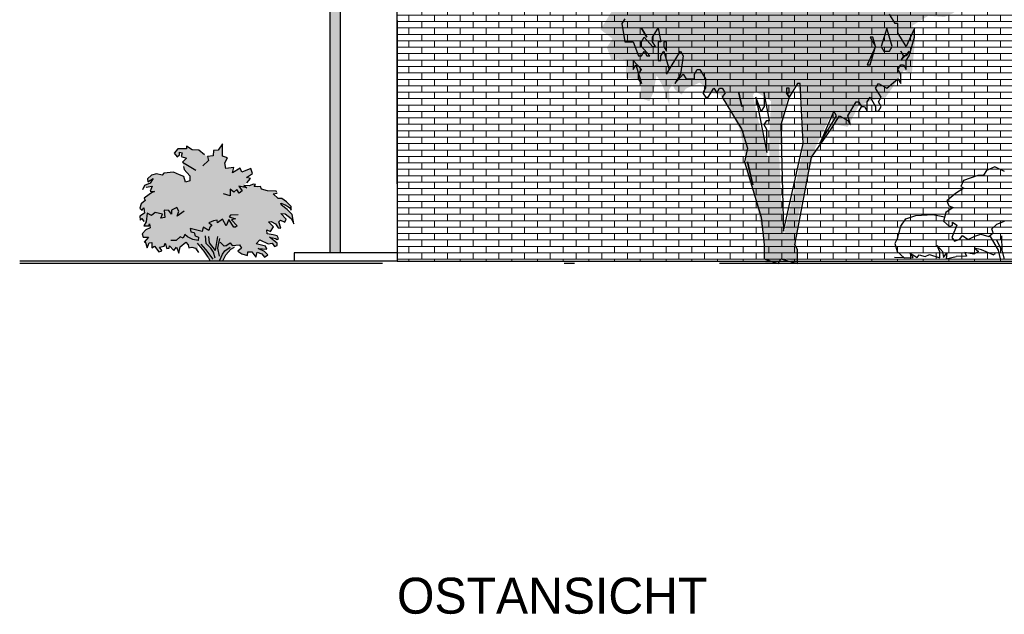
# Model space of a CAD drawing. Extents: x -73 to 183, y -4 to 85.
# Tile 84 of 98: x 102.99 to 112.56, y -2.2 to 3.59. Entities that reach past the tile are written whole.
import ezdxf

# ---------------------------------------------------------------- set-up
doc = ezdxf.new("R2010")
doc.units = 0
doc.header["$MEASUREMENT"] = 0
doc.linetypes.add('Strichpunktlinie', pattern=[0.006703, 0.003528, -0.001764, 0, -0.001411])
for name, color, linetype in [('Ost_Ansicht Schilderwerkstatt_5_P_ZE_SYMBOL', 7, 'Continuous'), ('Ost_Ansicht Schilderwerkstatt_5_P_ZE_TEXT', 7, 'Continuous'), ('Ost_Ansicht Schilderwerkstatt_5_R_NT_DACH', 7, 'Continuous'), ('Ost_Ansicht Schilderwerkstatt_5_R_NT_FENSTER', 7, 'Continuous'), ('Ost_Ansicht Schilderwerkstatt_5_R_TR_BODEN', 7, 'Continuous'), ('Ost_Ansicht Schilderwerkstatt_5_R_TR_HIDDEN', 7, 'Continuous'), ('Ost_Ansicht Schilderwerkstatt_5_Schraffuren', 7, 'Continuous')]:
    doc.layers.add(name, color=color, linetype=linetype)
doc.styles.add('ERSTELLTER_STIL_3', font='txt')

msp = doc.modelspace()

# ---------------------------------------------------------------- hatches: boundary and pattern name
at = {"layer": 'Ost_Ansicht Schilderwerkstatt_5_P_ZE_SYMBOL', "linetype": 'Continuous', "lineweight": 18, "ltscale": 1000}
h = msp.add_hatch(color=255, dxfattribs=at)
h.paths.add_polyline_path([(111.5662, 5.0304), (111.6871, 5.0498), (111.7963, 5.1402), (111.9133, 5.1789), (112.0576, 5.2177), (112.1278, 5.2887), (112.1902, 5.25), (112.2253, 5.0601), (112.2409, 4.9245), (112.1473, 4.8083), (112.1902, 4.7437), (112.3111, 4.7437), (112.2682, 4.6404), (112.2058, 4.5887), (112.2136, 4.4854), (112.2292, 4.4079), (112.2214, 4.3498), (112.1863, 4.2271), (112.2058, 4.085), (112.1707, 3.9494), (112.2019, 3.775), (112.0615, 3.6523), (111.9757, 3.6136), (111.8197, 3.6265), (111.6637, 3.5296), (111.691, 3.3979), (111.6598, 3.0621), (111.5818, 3.0944), (111.4609, 2.9135), (111.4024, 2.8296), (111.2737, 2.8037), (111.1449, 2.7521), (111.0357, 2.5454), (110.9109, 2.5713), (110.8641, 2.6423), (110.7159, 2.3297), (110.634, 2.0133), (110.5599, 1.6969), (110.5326, 1.4644), (110.5482, 1.2177), (110.4312, 1.2707), (110.3415, 1.2177), (110.2354, 1.2177), (110.2198, 1.4644), (110.1496, 1.7937), (110.0989, 1.981), (110.0482, 2.207), (110.0209, 2.3685), (109.9819, 2.5364), (109.9273, 2.6333), (109.8649, 2.756), (109.7947, 2.8593), (109.6972, 2.8787), (109.6348, 2.8722), (109.6387, 2.9432), (109.5958, 2.9755), (109.4632, 2.9174), (109.4203, 2.8593), (109.354, 2.9109), (109.3306, 2.9626), (109.2994, 2.9045), (109.3033, 2.756), (109.2409, 2.9368), (109.1785, 3.0466), (109.1434, 2.8722), (109.1083, 2.7947), (109.0225, 2.827), (109.0264, 2.9949), (108.9444, 3.0143), (108.882, 3.0207), (108.8781, 3.2016), (108.8001, 3.208), (108.7377, 3.2016), (108.6948, 3.3178), (108.7494, 3.4017), (108.6831, 3.4534), (108.6324, 3.4922), (108.7416, 3.6665), (108.7884, 3.744), (108.6792, 3.7311), (108.5934, 3.8202), (108.687, 3.9365), (108.7572, 3.9817), (108.726, 4.085), (108.609, 4.0398), (108.5368, 4.0398), (108.5622, 4.24), (108.5895, 4.3368), (108.6987, 4.2981), (108.7221, 4.311), (108.7104, 4.4531), (108.7416, 4.6016), (108.57, 4.6726), (108.6168, 4.8083), (108.6441, 4.8858), (108.6012, 5.0278), (108.5973, 5.2345), (108.6636, 5.4799), (108.7923, 5.5897), (108.8742, 5.6801), (108.9952, 5.7317), (109.1122, 5.7253), (109.2448, 5.7382), (109.2526, 5.8092), (109.1629, 5.8221), (109.1161, 5.8415), (108.9796, 5.8544), (108.921, 5.9319), (108.8586, 6.0611), (108.8079, 6.158), (108.7806, 6.3323), (108.7494, 6.5131), (108.8898, 6.4098), (108.9991, 6.3969), (109.0966, 6.4679), (108.9171, 6.5583), (108.882, 6.6294), (108.9444, 6.7779), (109.0888, 6.7508), (109.1707, 6.6991), (109.2292, 6.7831), (109.2994, 6.8864), (109.393, 6.7572), (109.4632, 6.6668), (109.549, 6.5829), (109.5178, 6.7702), (109.3774, 6.8799), (109.2721, 6.9704), (109.1551, 7.0543), (109.1083, 7.2287), (109.1473, 7.3126), (109.2955, 7.3514), (109.276, 7.4934), (109.2916, 7.6613), (109.4047, 7.6355), (109.5256, 7.5645), (109.6036, 7.5322), (109.6699, 7.5903), (109.7557, 7.6743), (109.9039, 7.5968), (109.939, 7.4999), (110.1028, 7.5064), (110.0833, 7.7518), (110.1496, 7.8422), (110.2666, 7.7195), (110.3134, 7.6226), (110.6332, 7.7324), (110.7034, 7.9003), (110.8095, 8.0811), (110.9304, 8.0553), (111.0201, 8.1728), (111.1762, 8.0359), (111.1254, 7.9842), (111.0357, 7.9326), (111.0279, 7.784), (111.1332, 7.713), (111.2659, 7.7711), (111.3244, 7.8422), (111.4219, 7.7776), (111.4024, 7.6226), (111.3361, 7.5064), (111.4492, 7.4095), (111.6559, 7.3514), (111.6325, 7.1705), (111.613, 7.0672), (111.6442, 6.9574), (111.6286, 6.7611), (111.5506, 6.6642), (111.6364, 6.5157), (111.7495, 6.4963), (111.8353, 6.5609), (111.9523, 6.477), (111.9055, 6.3672), (111.9328, 6.238), (111.9562, 6.0701), (111.9211, 5.9151), (111.9484, 5.8441), (112.0615, 5.9151), (112.1512, 5.8054), (112.0927, 5.702), (112.081, 5.6052), (112.0732, 5.4308), (112.0225, 5.3404), (111.9718, 5.4373), (111.8704, 5.4954), (111.7066, 5.3856), (111.6637, 5.25), (111.5584, 5.1789)], flags=0)
h.paths.add_polyline_path([(110.244, 2.827), (110.2908, 2.7947), (110.2752, 2.4589), (110.2713, 2.1812), (110.2284, 2.4008), (110.1699, 2.5945), (110.1153, 2.8528), (110.1348, 2.8916)], flags=0)
h.paths.add_polyline_path([(110.3883, 2.5816), (110.4507, 2.8205), (110.5326, 2.9626), (110.5638, 2.9109), (110.5911, 2.8012), (110.5989, 2.5493), (110.5989, 2.3104), (110.5404, 2.0391), (110.4858, 1.8067), (110.4156, 1.4902), (110.3883, 1.826), (110.3688, 2.3233)], flags=0)
h.paths.add_polyline_path([(111.8626, 4.1211), (111.9952, 4.2697), (112.042, 4.3795), (111.7924, 4.3601), (111.7378, 4.2503)], flags=0)
h.paths.add_polyline_path([(111.6403, 6.2057), (111.7612, 6.2703), (111.7066, 5.8958), (111.5974, 5.9087)], flags=0)
msp.add_hatch(color=9, dxfattribs=at).paths.add_polyline_path([(105.1672, 1.9751), (105.1937, 2.0018), (105.2291, 2.0446), (105.1908, 2.0525), (105.2506, 2.091), (105.233, 2.1413), (105.1464, 2.1043), (105.1295, 2.1433), (105.0572, 2.0968), (105.069, 2.1509), (104.9908, 2.1393), (104.981, 2.1956), (105.008, 2.2435), (104.9596, 2.2608), (104.9576, 2.3791), (104.9151, 2.3187), (104.8707, 2.3171), (104.8678, 2.265), (104.8141, 2.2577), (104.7846, 2.272), (104.7278, 2.3193), (104.6647, 2.323), (104.6074, 2.3572), (104.608, 2.3308), (104.5252, 2.3327), (104.4889, 2.2902), (104.5182, 2.2534), (104.5397, 2.2747), (104.5397, 2.2998), (104.567, 2.2921), (104.5573, 2.2573), (104.61, 2.2399), (104.569, 2.2012), (104.5788, 2.1606), (104.5866, 2.1297), (104.6412, 2.0697), (104.6394, 2.0207), (104.5995, 2.0079), (104.5827, 2.062), (104.5397, 2.0775), (104.4836, 2.1032), (104.3891, 2.0948), (104.3728, 2.0748), (104.317, 2.0898), (104.2683, 2.076), (104.231, 2.0397), (104.2321, 2.0107), (104.2855, 2.0425), (104.2569, 1.997), (104.1989, 1.9739), (104.1809, 1.933), (104.2151, 1.9594), (104.2754, 1.9673), (104.2552, 1.9199), (104.2985, 1.916), (104.2687, 1.9038), (104.2447, 1.8887), (104.1983, 1.8511), (104.2062, 1.8297), (104.1668, 1.7957), (104.1533, 1.755), (104.1775, 1.7355), (104.1927, 1.7584), (104.2011, 1.7054), (104.155, 1.6754), (104.1578, 1.6369), (104.1736, 1.6534), (104.195, 1.6252), (104.2094, 1.6099), (104.1923, 1.5831), (104.2417, 1.5835), (104.2484, 1.6018), (104.2569, 1.5643), (104.2135, 1.5428), (104.1781, 1.5044), (104.1868, 1.4732), (104.2379, 1.4739), (104.1955, 1.4247), (104.2079, 1.4319), (104.2265, 1.3686), (104.245, 1.4177), (104.2718, 1.4202), (104.2726, 1.3696), (104.2985, 1.3846), (104.3384, 1.3314), (104.3629, 1.335), (104.3682, 1.3417), (104.3446, 1.3762), (104.3902, 1.3863), (104.402, 1.413), (104.4166, 1.3623), (104.44, 1.3662), (104.4431, 1.3874), (104.4847, 1.3417), (104.5115, 1.3761), (104.5331, 1.3172), (104.5455, 1.3785), (104.6012, 1.4236), (104.6248, 1.3974), (104.6327, 1.3696), (104.6603, 1.3762), (104.6963, 1.3645), (104.7244, 1.3234), (104.7165, 1.4141), (104.7795, 1.3367), (104.8201, 1.2782), (104.8379, 1.2401), (104.963, 1.2414), (104.9905, 1.3022), (105.0401, 1.3545), (105.0741, 1.3761), (105.0885, 1.394), (105.1236, 1.3969), (105.1436, 1.3668), (105.1059, 1.3361), (105.1458, 1.3105), (105.2021, 1.2932), (105.2038, 1.33), (105.2428, 1.3292), (105.2838, 1.2789), (105.2955, 1.3273), (105.3422, 1.3088), (105.3678, 1.277), (105.399, 1.3021), (105.3675, 1.3333), (105.3051, 1.3618), (105.39, 1.3562), (105.3775, 1.3853), (105.2857, 1.4065), (105.3209, 1.4471), (105.4024, 1.4091), (105.4412, 1.4141), (105.4635, 1.3814), (105.4902, 1.3902), (105.4896, 1.413), (105.4148, 1.4726), (105.4732, 1.4607), (105.491, 1.4495), (105.5025, 1.4607), (105.4888, 1.4858), (105.4517, 1.4955), (105.3914, 1.5038), (105.39, 1.5422), (105.4266, 1.5289), (105.4558, 1.5745), (105.4049, 1.6212), (105.4322, 1.625), (105.4744, 1.6034), (105.4992, 1.5617), (105.5239, 1.5606), (105.5045, 1.6212), (105.522, 1.6366), (105.565, 1.6192), (105.5787, 1.6482), (105.5239, 1.7027), (105.5689, 1.6985), (105.6275, 1.654), (105.6533, 1.603), (105.6359, 1.6926), (105.5858, 1.7411), (105.5312, 1.7823), (105.5262, 1.8046), (105.5689, 1.7857), (105.6095, 1.7624), (105.6275, 1.7352), (105.6258, 1.7701), (105.5796, 1.8155), (105.5357, 1.8497), (105.4986, 1.8493), (105.4508, 1.8926), (105.4896, 1.9007), (105.4857, 1.9054), (105.4795, 1.921), (105.3945, 1.9238), (105.3371, 1.9405), (105.3267, 1.9653), (105.2974, 1.9634), (105.2662, 1.9667), (105.2792, 1.9862), (105.2564, 1.9873), (105.2213, 1.9731)], flags=0)
at = {"layer": 'Ost_Ansicht Schilderwerkstatt_5_Schraffuren', "linetype": 'Continuous', "lineweight": 18, "ltscale": 1000}
h = msp.add_hatch(dxfattribs=at)
h.set_pattern_fill('MW_Verband__Läufer__DF_0005', color=9, style=0, pattern_type=2)
h.set_pattern_definition([(0, (74.019755, 1.320104), (0, 0.0625), []), (90, (74.01976, 1.3201), (-0.25, 0), [0.0625, -0.0625]), (90, (74.14476, 1.3826), (-0.25, 0), [0.0625, -0.0625])])
h.paths.add_polyline_path([(106.6548, 4.323), (106.6548, 1.9901), (106.6548, 1.2401), (115.6448, 1.2401), (115.6448, 1.9901), (115.6448, 4.323), (111.1498, 5.2448)], flags=0)
at = {"layer": 'Ost_Ansicht Schilderwerkstatt_5_Schraffuren', "linetype": 'Continuous', "lineweight": 13, "ltscale": 1000}
msp.add_hatch(color=7, dxfattribs=at).paths.add_polyline_path([(106.0048, 3.735), (106.0048, 1.3201), (106.1048, 1.3201), (106.1048, 3.7555)], flags=0)

# ---------------------------------------------------------------- linework, layer by layer
at = {"layer": 'Ost_Ansicht Schilderwerkstatt_5_P_ZE_SYMBOL', "linetype": 'Continuous', "ltscale": 1000}
for p, q in [((111.4967, 3.551), (111.4425, 3.6407)), ((108.868, 3.5959), (108.8409, 3.551)), ((108.8409, 3.551), (108.868, 3.3715)), ((111.5238, 3.551), (111.4967, 3.551)), ((111.5238, 3.4613), (111.5238, 3.551)), ((109.0306, 3.5061), (109.0848, 3.4164)), ((109.0848, 3.4164), (109.0306, 3.5061)), ((109.139, 3.4164), (109.1932, 3.5061)), ((109.1932, 3.5061), (109.2203, 3.3715)), ((111.4154, 3.5061), (111.3612, 3.3266)), ((111.4696, 3.3266), (111.4154, 3.5061)), ((111.6051, 3.3266), (111.5238, 3.4613)), ((111.6864, 3.5061), (111.6051, 3.3266)), ((111.6864, 3.4164), (111.6864, 3.5061)), ((108.868, 3.3715), (108.9493, 3.3715)), ((108.9493, 3.3715), (109.0035, 3.2369)), ((109.0306, 3.3715), (109.0577, 3.4164)), ((109.0306, 3.3266), (109.0306, 3.3715)), ((109.0577, 3.4164), (109.139, 3.3266)), ((109.139, 3.3715), (109.139, 3.4164)), ((109.1661, 3.3266), (109.139, 3.3715)), ((109.2203, 3.3715), (109.1932, 3.3715)), ((109.1932, 3.3715), (109.1932, 3.192)), ((109.2745, 3.3715), (109.2474, 3.3715)), ((109.2474, 3.3715), (109.2474, 3.3266)), ((109.2745, 3.2818), (109.2745, 3.3715)), ((111.2799, 3.4164), (111.2528, 3.4164)), ((111.2528, 3.4164), (111.307, 3.3266)), ((111.307, 3.3266), (111.2799, 3.4164)), ((111.6322, 3.2369), (111.6864, 3.4164)), ((109.1119, 3.2369), (109.0306, 3.3266)), ((109.0306, 3.2369), (109.0577, 3.2818)), ((109.0577, 3.2818), (109.0848, 3.2369)), ((109.139, 3.3266), (109.1661, 3.3266)), ((109.2203, 3.2369), (109.2474, 3.2818)), ((109.2474, 3.3266), (109.2745, 3.2818)), ((109.2474, 3.2818), (109.3016, 3.1023)), ((109.2745, 3.0574), (109.41, 3.2818)), ((109.41, 3.2818), (109.4371, 3.2369)), ((111.307, 3.3266), (111.2257, 3.1472)), ((111.2528, 3.1472), (111.307, 3.3266)), ((111.3612, 3.3266), (111.3883, 3.2818)), ((111.3883, 3.2818), (111.4425, 3.2818)), ((111.4425, 3.2818), (111.4696, 3.3266)), ((111.578, 3.2369), (111.5509, 3.2818)), ((111.5509, 3.2818), (111.578, 3.2369)), ((111.5509, 3.192), (111.6322, 3.2818)), ((111.6322, 3.2818), (111.6051, 3.2369)), ((109.0306, 3.1023), (108.9493, 3.192)), ((108.9493, 3.192), (108.9493, 3.1023)), ((109.0035, 3.2369), (109.0306, 3.2369)), ((109.0848, 3.2369), (109.1119, 3.2369)), ((109.1932, 3.192), (109.2203, 3.192)), ((109.2203, 3.192), (109.2203, 3.2369)), ((109.4371, 3.2369), (109.41, 3.0574)), ((111.578, 3.2369), (111.5509, 3.192)), ((111.6051, 3.2369), (111.578, 3.2369)), ((111.6051, 3.192), (111.6322, 3.2369)), ((111.6051, 3.1023), (111.6051, 3.192)), ((108.9493, 3.1023), (108.9764, 3.1472)), ((108.9764, 3.1472), (109.0306, 2.9677)), ((109.0035, 3.0574), (109.0306, 3.1023)), ((109.3016, 3.1023), (109.2745, 3.0574)), ((109.5455, 3.0574), (109.5726, 3.1023)), ((109.5726, 3.1023), (109.5997, 3.1023)), ((109.5997, 3.1023), (109.6539, 3.0125)), ((111.2257, 3.1472), (111.2528, 3.1472)), ((111.5238, 3.1023), (111.5509, 3.1472)), ((111.5509, 3.0574), (111.5238, 3.1023)), ((111.5509, 3.1472), (111.578, 3.1472)), ((111.578, 3.1472), (111.6051, 3.1023)), ((109.0035, 3.0125), (109.0035, 3.0574)), ((109.0306, 2.9677), (109.0035, 3.0125)), ((109.41, 3.0574), (109.3558, 2.9677)), ((109.3558, 2.9677), (109.4371, 3.0574)), ((109.4371, 3.0574), (109.4642, 3.0125)), ((109.4642, 3.0125), (109.5455, 3.0125)), ((109.5455, 3.0125), (109.5455, 3.0574)), ((109.6539, 3.0125), (109.6539, 2.9228)), ((110.5482, 2.9677), (110.4669, 2.8331)), ((110.5753, 2.9677), (110.5482, 2.9677)), ((110.6024, 2.3843), (110.5753, 2.9677)), ((111.307, 2.9228), (111.3341, 2.9677)), ((111.3341, 2.9677), (111.4154, 2.9228)), ((111.4154, 2.9228), (111.5238, 3.0125)), ((111.5238, 3.0125), (111.5509, 2.9677)), ((111.5509, 2.9677), (111.5509, 3.0574)), ((109.6539, 2.9228), (109.6268, 2.8779)), ((109.6268, 2.8779), (109.6539, 2.8331)), ((109.681, 2.8331), (109.7352, 2.9228)), ((109.7352, 2.9228), (109.7623, 2.8779)), ((109.7623, 2.8779), (109.7894, 2.9228)), ((109.7894, 2.9228), (109.8165, 2.9228)), ((109.8165, 2.9228), (109.8436, 2.8779)), ((109.8436, 2.8779), (109.8165, 2.8331)), ((109.9791, 2.8779), (110.0062, 2.7433)), ((110.0062, 2.7433), (109.9791, 2.8779)), ((110.2772, 2.6087), (110.223, 2.8779)), ((110.223, 2.8779), (110.223, 2.7433)), ((110.4669, 2.9228), (110.4398, 2.9228)), ((110.4398, 2.9228), (110.4398, 2.8779)), ((110.4669, 2.8331), (110.4398, 2.8779)), ((110.4398, 2.8779), (110.4669, 2.8779)), ((110.4398, 2.8779), (110.4669, 2.8331)), ((110.4669, 2.8779), (110.4669, 2.9228)), ((111.3612, 2.8331), (111.307, 2.9228)), ((109.6539, 2.8331), (109.681, 2.8331)), ((109.8165, 2.8331), (110.0062, 2.519)), ((110.1959, 2.6984), (110.1417, 2.8331)), ((110.1417, 2.8331), (110.2501, 2.2946)), ((110.4669, 2.8331), (110.3856, 2.5638)), ((111.036, 2.6536), (111.1173, 2.7882)), ((111.1173, 2.7882), (111.1444, 2.7882)), ((111.1444, 2.7882), (111.1715, 2.7433)), ((111.2257, 2.7882), (111.2528, 2.8331)), ((111.2257, 2.6984), (111.2257, 2.7882)), ((111.2528, 2.8331), (111.307, 2.7433)), ((111.3341, 2.7882), (111.3612, 2.8331)), ((111.3612, 2.7433), (111.3341, 2.7882)), ((110.223, 2.7433), (110.1959, 2.6984)), ((110.9005, 2.6984), (110.765, 2.3843)), ((110.9276, 2.6536), (110.9005, 2.6984)), ((111.1715, 2.7433), (111.1444, 2.6984)), ((111.1444, 2.6984), (111.1715, 2.7433)), ((111.1715, 2.7433), (111.1986, 2.7433)), ((111.1986, 2.7433), (111.2257, 2.6984)), ((111.307, 2.7433), (111.307, 2.6984)), ((111.307, 2.6984), (111.3341, 2.6984)), ((111.3341, 2.6984), (111.3612, 2.7433)), ((110.223, 2.5638), (110.2501, 2.6087)), ((110.2501, 2.6087), (110.2772, 2.6087)), ((110.765, 2.3843), (110.9276, 2.6536)), ((110.8734, 2.519), (110.9547, 2.6536)), ((110.9547, 2.6536), (111.036, 2.6087)), ((111.0631, 2.5638), (111.036, 2.6536)), ((111.036, 2.6087), (111.0631, 2.5638)), ((110.0062, 2.519), (110.0604, 2.3395)), ((110.2501, 2.519), (110.223, 2.5638)), ((110.2501, 2.2946), (110.2501, 2.519)), ((110.3856, 2.5638), (110.4127, 1.5318)), ((110.6837, 2.2497), (110.8734, 2.519)), ((104.5252, 2.3327), (104.4889, 2.2902)), ((104.608, 2.3308), (104.5252, 2.3327)), ((104.5397, 2.2747), (104.5397, 2.2998)), ((104.5397, 2.2998), (104.567, 2.2921)), ((104.6647, 2.323), (104.6074, 2.3572)), ((104.6074, 2.3572), (104.608, 2.3308)), ((104.7278, 2.3193), (104.6647, 2.323)), ((104.7846, 2.272), (104.7278, 2.3193)), ((104.8707, 2.3171), (104.8678, 2.265)), ((104.9151, 2.3187), (104.8707, 2.3171)), ((104.9576, 2.3791), (104.9151, 2.3187)), ((104.9596, 2.2608), (104.9576, 2.3791)), ((110.0604, 2.3395), (110.0333, 2.2048)), ((110.4127, 1.5318), (110.6024, 2.3843)), ((104.4889, 2.2902), (104.5182, 2.2534)), ((104.5182, 2.2534), (104.5397, 2.2747)), ((104.567, 2.2921), (104.5573, 2.2573)), ((104.5573, 2.2573), (104.61, 2.2399)), ((104.61, 2.2399), (104.569, 2.2012)), ((104.8229, 2.2186), (104.7682, 2.1664)), ((104.8678, 2.265), (104.8141, 2.2577)), ((104.8141, 2.2577), (104.8229, 2.2186)), ((105.008, 2.2435), (104.9596, 2.2608)), ((104.981, 2.1956), (105.008, 2.2435)), ((110.0333, 2.2048), (110.1959, 1.6664)), ((110.0604, 2.2048), (110.1146, 1.9805)), ((110.1146, 1.9805), (110.0604, 2.2048)), ((110.5211, 1.3972), (110.6837, 2.2497)), ((104.569, 2.2012), (104.6979, 2.1258)), ((104.5788, 2.1606), (104.5866, 2.1297)), ((104.5866, 2.1297), (104.6412, 2.0697)), ((104.9908, 2.1393), (104.981, 2.1956)), ((105.069, 2.1509), (104.9908, 2.1393)), ((105.0572, 2.0968), (105.069, 2.1509)), ((105.1295, 2.1433), (105.0572, 2.0968)), ((105.1464, 2.1043), (105.1295, 2.1433)), ((105.233, 2.1413), (105.1464, 2.1043)), ((105.2506, 2.091), (105.233, 2.1413)), ((112.3842, 2.12), (112.3547, 2.0761)), ((112.4668, 2.1551), (112.3842, 2.12)), ((112.5611, 2.1112), (112.4668, 2.1551)), ((104.2683, 2.076), (104.231, 2.0397)), ((104.231, 2.0397), (104.2321, 2.0107)), ((104.2321, 2.0107), (104.2855, 2.0425)), ((104.2855, 2.0425), (104.2569, 1.997)), ((104.317, 2.0898), (104.2683, 2.076)), ((104.3728, 2.0748), (104.317, 2.0898)), ((104.3891, 2.0948), (104.3728, 2.0748)), ((104.4836, 2.1032), (104.3891, 2.0948)), ((104.5397, 2.0775), (104.4836, 2.1032)), ((104.5827, 2.062), (104.5397, 2.0775)), ((104.5995, 2.0079), (104.5827, 2.062)), ((104.6394, 2.0207), (104.5995, 2.0079)), ((104.6412, 2.0697), (104.6394, 2.0207)), ((105.1908, 2.0525), (105.2506, 2.091)), ((105.2291, 2.0446), (105.1908, 2.0525)), ((105.1937, 2.0018), (105.2291, 2.0446)), ((112.1601, 2.0234), (112.1365, 1.9663)), ((112.3017, 2.0717), (112.1601, 2.0234)), ((112.3547, 2.0761), (112.3017, 2.0717)), ((104.1989, 1.9739), (104.1809, 1.933)), ((104.2569, 1.997), (104.1989, 1.9739)), ((104.2151, 1.9594), (104.2754, 1.9673)), ((104.2754, 1.9673), (104.2552, 1.9199)), ((104.2552, 1.9199), (104.2985, 1.916)), ((104.2985, 1.916), (104.2687, 1.9038)), ((105.0693, 1.9099), (105.0318, 1.9383)), ((105.0318, 1.9383), (105.0338, 1.8744)), ((105.0986, 1.9349), (105.0693, 1.9099)), ((105.1217, 1.9015), (105.0986, 1.9349)), ((105.1937, 1.9528), (105.1158, 1.9692)), ((105.1158, 1.9692), (105.151, 1.9247)), ((105.151, 1.9247), (105.1217, 1.9015)), ((105.2213, 1.9731), (105.1672, 1.9751)), ((105.1672, 1.9751), (105.1937, 1.9528)), ((105.2564, 1.9873), (105.2213, 1.9731)), ((105.2792, 1.9862), (105.2564, 1.9873)), ((105.2662, 1.9667), (105.2792, 1.9862)), ((105.2974, 1.9634), (105.2662, 1.9667)), ((105.3267, 1.9653), (105.2974, 1.9634)), ((105.3371, 1.9405), (105.3267, 1.9653)), ((105.3945, 1.9238), (105.3371, 1.9405)), ((105.4795, 1.921), (105.3945, 1.9238)), ((105.4857, 1.9054), (105.4795, 1.921)), ((112.166, 1.9488), (112.0835, 1.8961)), ((112.1365, 1.9663), (112.166, 1.9488)), ((104.2062, 1.8297), (104.1668, 1.7957)), ((104.2447, 1.8887), (104.1983, 1.8511)), ((104.1983, 1.8511), (104.2062, 1.8297)), ((104.2687, 1.9038), (104.2447, 1.8887)), ((105.0338, 1.8744), (104.9693, 1.8938)), ((105.4508, 1.8926), (105.4896, 1.9007)), ((105.4986, 1.8493), (105.4508, 1.8926)), ((105.5357, 1.8497), (105.4986, 1.8493)), ((105.5796, 1.8155), (105.5357, 1.8497)), ((112.0835, 1.8961), (112.0009, 1.8259)), ((112.0009, 1.8259), (112.0186, 1.7776)), ((104.1668, 1.7957), (104.1533, 1.755)), ((104.1533, 1.755), (104.1775, 1.7355)), ((104.1775, 1.7355), (104.1927, 1.7584)), ((104.1927, 1.7584), (104.2011, 1.7054)), ((104.4363, 1.7327), (104.3913, 1.7344)), ((104.3913, 1.7344), (104.3984, 1.6639)), ((104.4621, 1.696), (104.4363, 1.7327)), ((104.4639, 1.735), (104.4621, 1.696)), ((104.5134, 1.7617), (104.4639, 1.735)), ((104.5337, 1.7238), (104.5134, 1.7617)), ((104.5854, 1.7255), (104.5162, 1.677)), ((104.5162, 1.677), (104.5337, 1.7238)), ((105.5312, 1.7823), (105.5262, 1.8046)), ((105.5262, 1.8046), (105.5689, 1.7857)), ((105.5858, 1.7411), (105.5312, 1.7823)), ((105.5689, 1.7857), (105.6095, 1.7624)), ((105.6258, 1.7701), (105.5796, 1.8155)), ((105.6359, 1.6926), (105.5858, 1.7411)), ((105.6095, 1.7624), (105.6275, 1.7352)), ((105.6275, 1.7352), (105.6258, 1.7701)), ((112.0599, 1.76), (111.9891, 1.7117)), ((112.0186, 1.7776), (112.0599, 1.76)), ((104.2011, 1.7054), (104.155, 1.6754)), ((104.155, 1.6754), (104.1578, 1.6369)), ((104.1578, 1.6369), (104.1736, 1.6534)), ((104.1736, 1.6534), (104.195, 1.6252)), ((104.2265, 1.7071), (104.2175, 1.6224)), ((104.2687, 1.6832), (104.2265, 1.7071)), ((104.3047, 1.7116), (104.2687, 1.6832)), ((104.3744, 1.6976), (104.3047, 1.7116)), ((104.3592, 1.6564), (104.3744, 1.6976)), ((104.3984, 1.6639), (104.3592, 1.6564)), ((104.8707, 1.6325), (104.8248, 1.6115)), ((104.9078, 1.6375), (104.8707, 1.6325)), ((104.9112, 1.6135), (104.9078, 1.6375)), ((104.9596, 1.6463), (104.9112, 1.6135)), ((104.9947, 1.5825), (104.9596, 1.6463)), ((105.0201, 1.6444), (104.9947, 1.5825)), ((105.069, 1.5709), (105.0201, 1.6444)), ((105.0358, 1.6869), (105.0226, 1.6715)), ((105.0226, 1.6715), (105.0839, 1.652)), ((105.11, 1.6888), (105.0358, 1.6869)), ((105.0839, 1.652), (105.0455, 1.6405)), ((105.0455, 1.6405), (105.1019, 1.5835)), ((105.5045, 1.6212), (105.522, 1.6366)), ((105.522, 1.6366), (105.565, 1.6192)), ((105.5787, 1.6482), (105.5239, 1.7027)), ((105.5239, 1.7027), (105.5689, 1.6985)), ((105.565, 1.6192), (105.5787, 1.6482)), ((105.5689, 1.6985), (105.6275, 1.654)), ((105.6275, 1.654), (105.6533, 1.603)), ((105.6533, 1.603), (105.6359, 1.6926)), ((110.1959, 1.6664), (110.223, 1.3972)), ((111.5509, 1.5799), (111.6021, 1.6515)), ((111.6021, 1.6515), (111.6982, 1.6848)), ((111.6982, 1.6848), (111.8647, 1.6944)), ((111.8647, 1.6944), (111.9773, 1.67)), ((111.9891, 1.7117), (111.9655, 1.6283)), ((111.9655, 1.6283), (112.0245, 1.5757)), ((112.4845, 1.5976), (112.5611, 1.6283)), ((104.2135, 1.5428), (104.1781, 1.5044)), ((104.2175, 1.6224), (104.1923, 1.5831)), ((104.1923, 1.5831), (104.2417, 1.5835)), ((104.2569, 1.5643), (104.2135, 1.5428)), ((104.2417, 1.5835), (104.2484, 1.6018)), ((104.2484, 1.6018), (104.2569, 1.5643)), ((104.7623, 1.5283), (104.6432, 1.5574)), ((104.6432, 1.5574), (104.651, 1.5245)), ((104.7721, 1.569), (104.7623, 1.5283)), ((104.8268, 1.5383), (104.7721, 1.569)), ((104.8248, 1.6115), (104.8561, 1.5922)), ((104.8369, 1.5706), (104.8268, 1.5383)), ((104.8561, 1.5922), (104.8369, 1.5706)), ((105.0846, 1.569), (105.069, 1.5709)), ((105.1019, 1.5835), (105.0846, 1.569)), ((105.3914, 1.5038), (105.39, 1.5422)), ((105.39, 1.5422), (105.4266, 1.5289)), ((105.4049, 1.6212), (105.4322, 1.625)), ((105.4558, 1.5745), (105.4049, 1.6212)), ((105.4266, 1.5289), (105.4558, 1.5745)), ((105.4322, 1.625), (105.4744, 1.6034)), ((105.4744, 1.6034), (105.4992, 1.5617)), ((105.4992, 1.5617), (105.5239, 1.5606)), ((105.5239, 1.5606), (105.5045, 1.6212)), ((111.5211, 1.4616), (111.5509, 1.5799)), ((112.0245, 1.5757), (112.054, 1.5888)), ((112.0953, 1.5888), (112.0481, 1.4703)), ((112.054, 1.5888), (112.054, 1.6196)), ((112.054, 1.6196), (112.0953, 1.5888)), ((112.4373, 1.5537), (112.4845, 1.5976)), ((112.4491, 1.5142), (112.4373, 1.5537)), ((104.1781, 1.5044), (104.1868, 1.4732)), ((104.1868, 1.4732), (104.2379, 1.4739)), ((104.2379, 1.4739), (104.1955, 1.4247)), ((104.5084, 1.4394), (104.4577, 1.4394)), ((104.5477, 1.4765), (104.5084, 1.4394)), ((104.5776, 1.4637), (104.5477, 1.4765)), ((104.5911, 1.4988), (104.5776, 1.4637)), ((104.6198, 1.4761), (104.5911, 1.4988)), ((104.671, 1.4509), (104.6198, 1.4761)), ((104.651, 1.5245), (104.6842, 1.5187)), ((104.7233, 1.4413), (104.671, 1.4509)), ((104.6842, 1.5187), (104.694, 1.486)), ((104.694, 1.486), (104.7267, 1.4732)), ((104.7267, 1.4732), (104.7233, 1.4413)), ((104.8004, 1.41), (104.7928, 1.4852)), ((104.8307, 1.4172), (104.8247, 1.4774)), ((104.89, 1.3442), (104.9147, 1.4796)), ((104.9296, 1.4589), (104.9112, 1.3668)), ((105.2857, 1.4065), (105.3209, 1.4471)), ((105.3209, 1.4471), (105.4024, 1.4091)), ((105.4517, 1.4955), (105.3914, 1.5038)), ((105.4896, 1.413), (105.4148, 1.4726)), ((105.4148, 1.4726), (105.4732, 1.4607)), ((105.4888, 1.4858), (105.4517, 1.4955)), ((105.4732, 1.4607), (105.491, 1.4495)), ((105.5025, 1.4607), (105.4888, 1.4858)), ((105.491, 1.4495), (105.5025, 1.4607)), ((111.5211, 1.4616), (111.4949, 1.4108)), ((112.0481, 1.4703), (112.0743, 1.432)), ((112.0743, 1.432), (112.1243, 1.4527)), ((112.1243, 1.4527), (112.1521, 1.4899)), ((112.1521, 1.4899), (112.2077, 1.4486)), ((112.2077, 1.4486), (112.2722, 1.4835)), ((112.2722, 1.4835), (112.3311, 1.501)), ((112.3311, 1.501), (112.4078, 1.4791)), ((112.4078, 1.4791), (112.4491, 1.5142)), ((112.4219, 1.4776), (112.4997, 1.3452)), ((112.4775, 1.4486), (112.5386, 1.3369)), ((112.5386, 1.3369), (112.5331, 1.4859)), ((104.1955, 1.4247), (104.2079, 1.4319)), ((104.2079, 1.4319), (104.2265, 1.3686)), ((104.2265, 1.3686), (104.245, 1.4177)), ((104.245, 1.4177), (104.2718, 1.4202)), ((104.2718, 1.4202), (104.2726, 1.3696)), ((104.2726, 1.3696), (104.2985, 1.3846)), ((104.2985, 1.3846), (104.3384, 1.3314)), ((104.3446, 1.3762), (104.3902, 1.3863)), ((104.3682, 1.3417), (104.3446, 1.3762)), ((104.3629, 1.335), (104.3682, 1.3417)), ((104.3902, 1.3863), (104.402, 1.413)), ((104.402, 1.413), (104.4166, 1.3623)), ((104.4166, 1.3623), (104.44, 1.3662)), ((104.44, 1.3662), (104.4431, 1.3874)), ((104.4431, 1.3874), (104.4847, 1.3417)), ((104.4847, 1.3417), (104.5115, 1.3761)), ((104.5115, 1.3761), (104.5331, 1.3172)), ((104.5331, 1.3172), (104.5455, 1.3785)), ((104.5455, 1.3785), (104.6012, 1.4236)), ((104.6012, 1.4236), (104.6248, 1.3974)), ((104.6248, 1.3974), (104.6327, 1.3696)), ((104.6327, 1.3696), (104.6603, 1.3762)), ((104.6603, 1.3762), (104.6963, 1.3645)), ((104.6963, 1.3645), (104.7244, 1.3234)), ((104.7795, 1.3367), (104.7165, 1.4141)), ((104.7974, 1.3524), (104.7521, 1.4045)), ((104.8665, 1.2593), (104.7974, 1.3524)), ((104.8444, 1.3651), (104.8004, 1.41)), ((104.89, 1.3442), (104.8307, 1.4172)), ((104.8709, 1.3251), (104.8444, 1.3651)), ((104.9112, 1.3668), (104.927, 1.2866)), ((104.9734, 1.3852), (104.936, 1.4247)), ((104.9585, 1.3058), (104.9821, 1.3409)), ((104.9917, 1.3879), (104.9734, 1.3852)), ((104.9821, 1.3409), (105.0339, 1.3762)), ((104.9905, 1.3022), (105.0401, 1.3545)), ((104.9917, 1.3879), (105.0338, 1.4181)), ((105.0338, 1.4181), (105.0533, 1.3911)), ((105.0401, 1.3545), (105.0741, 1.3761)), ((105.0533, 1.3911), (105.1236, 1.3969)), ((105.1436, 1.3668), (105.1059, 1.3361)), ((105.1236, 1.3969), (105.1436, 1.3668)), ((105.3775, 1.3853), (105.2857, 1.4065)), ((105.3675, 1.3333), (105.3051, 1.3618)), ((105.3051, 1.3618), (105.39, 1.3562)), ((105.39, 1.3562), (105.3775, 1.3853)), ((105.4024, 1.4091), (105.4412, 1.4141)), ((105.4412, 1.4141), (105.4635, 1.3814)), ((105.4635, 1.3814), (105.4902, 1.3902)), ((105.4902, 1.3902), (105.4896, 1.413)), ((110.223, 1.3972), (110.223, 1.2625)), ((110.5482, 1.3523), (110.5211, 1.3972)), ((110.5482, 1.2177), (110.5482, 1.3523)), ((111.4949, 1.4108), (111.5159, 1.3325)), ((111.931, 1.3286), (111.9048, 1.3912)), ((111.9048, 1.3912), (111.9573, 1.3325)), ((112.3356, 1.3492), (112.2689, 1.3658)), ((112.2689, 1.3658), (112.3078, 1.3327)), ((112.4495, 1.2996), (112.3356, 1.3492)), ((112.4997, 1.3452), (112.5164, 1.2624)), ((104.3384, 1.3314), (104.3629, 1.335)), ((104.8201, 1.2782), (104.7795, 1.3367)), ((104.8201, 1.2782), (104.8379, 1.2401)), ((104.8877, 1.2693), (104.8709, 1.3251)), ((104.9337, 1.2492), (104.9585, 1.3058)), ((104.963, 1.2414), (104.9905, 1.3022)), ((105.1059, 1.3361), (105.1458, 1.3105)), ((105.1458, 1.3105), (105.2021, 1.2932)), ((105.2021, 1.2932), (105.2038, 1.33)), ((105.2038, 1.33), (105.2428, 1.3292)), ((105.2428, 1.3292), (105.2838, 1.2789)), ((105.2838, 1.2789), (105.2955, 1.3273)), ((105.2955, 1.3273), (105.3422, 1.3088)), ((105.3422, 1.3088), (105.3678, 1.277)), ((105.399, 1.3021), (105.3675, 1.3333)), ((105.3678, 1.277), (105.399, 1.3021)), ((110.223, 1.2625), (110.3585, 1.2177)), ((110.3585, 1.2177), (110.3856, 1.2625)), ((110.3856, 1.2625), (110.5482, 1.2177)), ((111.5842, 1.2699), (111.4896, 1.2738)), ((111.5159, 1.3325), (111.5842, 1.2699)), ((111.5842, 1.2699), (111.6735, 1.2738)), ((111.6735, 1.2738), (111.642, 1.3169)), ((111.642, 1.3169), (111.7103, 1.2738)), ((111.7103, 1.2738), (111.7313, 1.3012)), ((111.7313, 1.3012), (111.7892, 1.2856)), ((111.7892, 1.2856), (111.8312, 1.3051)), ((111.8312, 1.3051), (111.931, 1.2699)), ((111.931, 1.2699), (111.931, 1.3286)), ((111.9573, 1.3325), (111.9678, 1.2738)), ((111.9678, 1.2738), (111.9994, 1.3208)), ((111.9994, 1.3208), (111.9941, 1.2621)), ((111.9941, 1.2621), (112.091, 1.283)), ((112.191, 1.2872), (112.091, 1.283)), ((112.2633, 1.3079), (112.1744, 1.3244)), ((112.1744, 1.3244), (112.191, 1.2872)), ((112.3078, 1.3327), (112.2633, 1.3079)), ((112.4495, 1.2996), (112.4714, 1.314)), ((112.5386, 1.3369), (112.5553, 1.2541))]:
    msp.add_line(p, q, dxfattribs=at)
at = {"layer": 'Ost_Ansicht Schilderwerkstatt_5_R_NT_DACH', "linetype": 'Continuous', "ltscale": 1000}
for p, q in [((106.0048, 1.3201), (106.0048, 3.735)), ((106.1048, 1.3201), (106.1048, 3.7555))]:
    msp.add_line(p, q, dxfattribs=at)
at = {"layer": 'Ost_Ansicht Schilderwerkstatt_5_R_NT_FENSTER', "linetype": 'Continuous', "ltscale": 1000}
msp.add_line((106.6548, 1.9901), (106.6548, 4.323), dxfattribs=at)
at = {"layer": 'Ost_Ansicht Schilderwerkstatt_5_R_TR_BODEN', "linetype": 'Continuous', "ltscale": 1000}
for p, q in [((106.6548, 1.3201), (105.6548, 1.3201)), ((105.6548, 1.3201), (105.6548, 1.2401)), ((106.6548, 1.2401), (102.987, 1.2401))]:
    msp.add_line(p, q, dxfattribs=at)
at = {"layer": 'Ost_Ansicht Schilderwerkstatt_5_R_TR_BODEN', "linetype": 'Strichpunktlinie', "ltscale": 1000}
msp.add_line((102.987, 1.2201), (119.9123, 1.2201), dxfattribs=at)
at = {"layer": 'Ost_Ansicht Schilderwerkstatt_5_R_TR_HIDDEN', "linetype": 'Continuous', "ltscale": 1000}
for p, q in [((106.6548, 3.5801), (106.6548, 1.2401)), ((106.6548, 1.2401), (115.6448, 1.2401))]:
    msp.add_line(p, q, dxfattribs=at)
at = {"layer": 'Ost_Ansicht Schilderwerkstatt_5_Schraffuren', "color": 255, "linetype": 'Continuous', "lineweight": 18, "ltscale": 1000}
for p, q in [((106.6548, 4.323), (106.6548, 1.9901)), ((106.0048, 3.735), (106.0048, 1.3201)), ((106.1048, 1.3201), (106.1048, 3.7555)), ((106.6548, 1.9901), (106.6548, 1.2401)), ((106.0048, 1.3201), (106.1048, 1.3201)), ((106.6548, 1.2401), (115.6448, 1.2401))]:
    msp.add_line(p, q, dxfattribs=at)

# ---------------------------------------------------------------- texts
at = {"layer": 'Ost_Ansicht Schilderwerkstatt_5_P_ZE_TEXT', "linetype": 'Continuous', "insert": (106.6548, -1.8399), "char_height": 0.35, "attachment_point": 1, "style": 'ERSTELLTER_STIL_3'}
msp.add_mtext('{OSTANSICHT }', dxfattribs=at)

doc.saveas('drawing.dxf')
